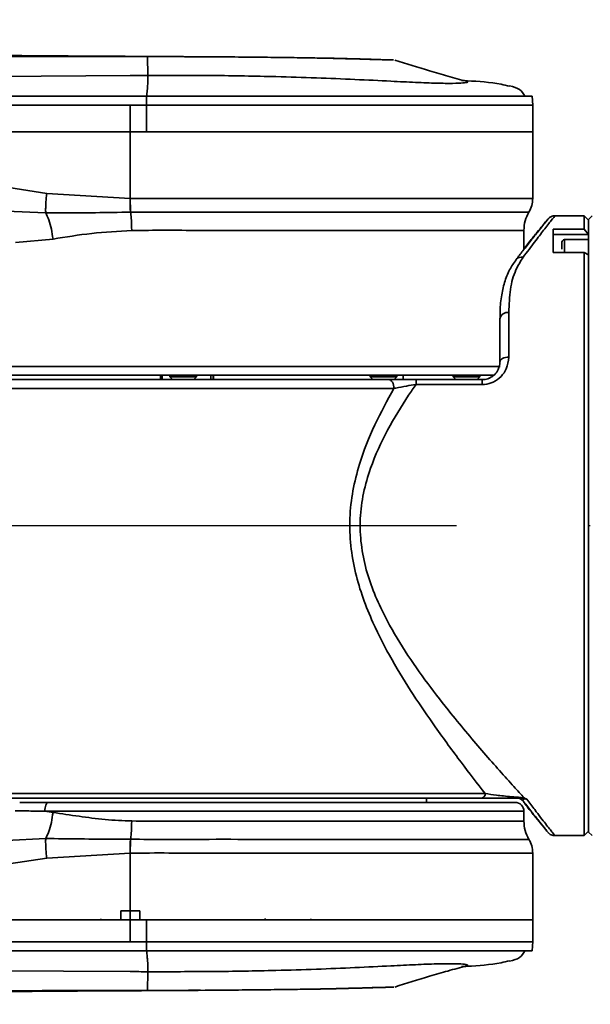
# Model space of a CAD drawing. Header units: millimetres. Extents: x -2031 to 1277, y -458 to 5880.
# Tile 59 of 62: x -201 to -137, y 5085 to 5196. Entities that reach past the tile are written whole.
import ezdxf

# ---------------------------------------------------------------- set-up
doc = ezdxf.new("R2010")
doc.units = ezdxf.units.MM
doc.header["$LTSCALE"] = 5
doc.header["$PDSIZE"] = -1
doc.linetypes.add('ACAD_ISO10W100', pattern=[18, 12, -3, 0, -3])
doc.layers.add('重要标记', color=1, linetype='Continuous', lineweight=25)
doc.dimstyles.new('ISO-25', dxfattribs={"dimtxt": 18, "dimasz": 12, "dimexe": 7, "dimexo": 0.625, "dimtad": 1, "dimtoh": 1, "dimtxsty": 'Standard', "dimcen": 2.5, "dimclrd": 1, "dimclre": 1, "dimclrt": 4, "dimadec": 0, "dimazin": 0, "dimtfac": 1, "dimtmove": 0, "dimatfit": 3, "dimfxl": 1, "dimarcsym": 0})

# ---------------------------------------------------------------- blocks, each defined once
blk = doc.blocks.new('*D51')
at = {"layer": 'Defpoints', "color": 0, "linetype": 'ByBlock', "transparency": 16777216}
for p in [(-572.38, 5350.58), (-1052.28, 5239.67), (-672.9, 5138.96), (-481.09, 5138.96), (-61.63, 5138.96)]:
    blk.add_point(p, dxfattribs=at)
at = {"layer": '重要标记', "color": 1, "linetype": 'ByBlock', "lineweight": -2, "transparency": 16777216}
blk.add_arc((-481.09, 5138.96), 230.46, 2.9837, 167.0163, dxfattribs=at)
at = {"layer": '重要标记', "color": 1, "linetype": 'ByBlock', "transparency": 16777216}
for points in [[(-703.71, 5190.34), (-707.63, 5191.14), (-708.06, 5178.98)], [(-248.94, 5151.01), (-252.94, 5150.9), (-250.63, 5138.96)]]:
    blk.add_solid(points, dxfattribs=at)
at = {"layer": '重要标记', "color": 4, "linetype": 'ByBlock', "transparency": 16777216, "insert": (-410.15, 5368.33), "char_height": 18, "attachment_point": 5, "rotation": 342.8143}
blk.add_mtext('170°', dxfattribs=at)

msp = doc.modelspace()

# ---------------------------------------------------------------- linework, layer by layer
at = {"linetype": 'Continuous', "lineweight": 35}
for p, q in [((-186.668, 5191.937), (-186.646, 5191.949)), ((-186.646, 5191.949), (-186.611, 5189.822)), ((-173.466, 5191.862), (-171.372, 5191.838)), ((-205.375, 5189.697), (-188.628, 5189.811)), ((-186.757, 5186.459), (-186.752, 5187.459)), ((-143.128, 5186.454), (-143.181, 5187.461)), ((-188.629, 5183.459), (-188.629, 5186.459)), ((-188.629, 5186.459), (-186.757, 5186.459)), ((-186.757, 5183.459), (-186.757, 5186.459)), ((-143.128, 5183.459), (-143.128, 5186.464)), ((-186.757, 5183.459), (-188.629, 5183.459)), ((-188.628, 5175.924), (-188.628, 5183.459)), ((-186.757, 5183.459), (-143.128, 5183.459)), ((-143.128, 5183.459), (-143.128, 5175.918)), ((-202.313, 5177.155), (-198.037, 5176.495)), ((-198.037, 5176.495), (-188.628, 5175.924)), ((-188.628, 5175.924), (-188.599, 5175.923)), ((-198.155, 5174.283), (-202.638, 5174.499)), ((-188.553, 5174.371), (-188.583, 5174.371)), ((-137.328, 5173.959), (-140.69, 5173.959)), ((-136.828, 5173.459), (-137.328, 5173.959)), ((-137.328, 5172.459), (-137.328, 5173.959)), ((-136.428, 5173.959), (-136.828, 5173.559)), ((-136.828, 5173.559), (-136.828, 5171.273)), ((-144.128, 5170.16), (-144.128, 5172.313)), ((-140.828, 5172.459), (-137.328, 5172.459)), ((-140.828, 5172.459), (-140.828, 5169.813)), ((-136.83, 5171.862), (-140.828, 5171.862)), ((-137.328, 5172.459), (-136.83, 5171.862)), ((-136.828, 5171.86), (-136.83, 5171.862)), ((-197.326, 5171.333), (-201.582, 5170.958)), ((-136.828, 5171.273), (-139.528, 5171.273)), ((-139.528, 5171.273), (-139.528, 5169.813)), ((-136.828, 5171.27), (-136.828, 5170.557)), ((-136.828, 5170.557), (-136.828, 5104.359)), ((-137.328, 5169.813), (-140.828, 5169.813)), ((-136.83, 5169.565), (-137.328, 5169.813)), ((-137.328, 5103.959), (-137.328, 5169.813)), ((-136.83, 5169.565), (-136.828, 5169.564)), ((-145.008, 5169.023), (-145.022, 5169.004)), ((-145.837, 5163.049), (-145.837, 5158.003)), ((-146.837, 5157.459), (-146.837, 5162.36)), ((-146.837, 5157.459), (-146.818, 5157.565)), ((-146.818, 5157.565), (-146.761, 5157.667)), ((-146.761, 5157.667), (-146.669, 5157.761)), ((-146.669, 5157.761), (-146.544, 5157.843)), ((-146.544, 5157.843), (-146.393, 5157.911)), ((-146.393, 5157.911), (-146.22, 5157.961)), ((-146.22, 5157.961), (-146.032, 5157.992)), ((-146.032, 5157.992), (-145.837, 5158.003)), ((-221.128, 5156.959), (-146.822, 5156.959)), ((-221.628, 5155.459), (-159.409, 5155.459)), ((-147.514, 5155.959), (-220.128, 5155.959)), ((-185.195, 5155.459), (-185.195, 5155.959)), ((-184.994, 5155.959), (-184.994, 5155.459)), ((-184.128, 5155.959), (-184.128, 5155.759)), ((-184.128, 5155.759), (-183.828, 5155.459)), ((-184.128, 5155.759), (-181.128, 5155.759)), ((-181.428, 5155.459), (-181.128, 5155.759)), ((-181.128, 5155.759), (-181.128, 5155.959)), ((-179.494, 5155.459), (-179.494, 5155.959)), ((-179.245, 5155.459), (-179.245, 5155.959)), ((-179.196, 5155.959), (-179.196, 5155.459)), ((-161.501, 5155.959), (-161.501, 5155.759)), ((-161.501, 5155.759), (-161.201, 5155.459)), ((-161.501, 5155.759), (-158.501, 5155.759)), ((-159.409, 5155.459), (-159.293, 5155.439)), ((-158.801, 5155.459), (-159.409, 5155.459)), ((-159.293, 5155.439), (-159.181, 5155.382)), ((-159.181, 5155.382), (-159.078, 5155.29)), ((-159.078, 5155.29), (-158.988, 5155.166)), ((-158.988, 5155.166), (-158.914, 5155.014)), ((-158.914, 5155.014), (-158.859, 5154.841)), ((-158.801, 5155.459), (-158.501, 5155.759)), ((-158.501, 5155.759), (-158.501, 5155.959)), ((-157.76, 5155.459), (-157.76, 5155.959)), ((-156.318, 5155.459), (-156.318, 5154.914)), ((-156.318, 5155.459), (-148.837, 5155.459)), ((-152.128, 5155.959), (-152.128, 5155.759)), ((-152.128, 5155.759), (-151.828, 5155.459)), ((-152.128, 5155.759), (-151.55, 5155.759)), ((-151.55, 5155.759), (-149.128, 5155.759)), ((-149.428, 5155.459), (-149.128, 5155.759)), ((-149.128, 5155.759), (-149.128, 5155.959)), ((-148.837, 5155.459), (-148.837, 5154.914)), ((-158.814, 5154.459), (-222.628, 5154.459)), ((-158.859, 5154.841), (-158.825, 5154.654)), ((-158.825, 5154.654), (-158.814, 5154.459)), ((-148.837, 5154.914), (-156.318, 5154.914)), ((-222.628, 5108.709), (-148.498, 5108.709)), ((-144.504, 5108.228), (-144.497, 5108.239)), ((-144.497, 5108.239), (-144.491, 5108.252)), ((-144.491, 5108.252), (-144.485, 5108.267)), ((-144.485, 5108.267), (-144.479, 5108.285)), ((-144.479, 5108.285), (-144.093, 5108.215)), ((-148.924, 5108.209), (-222.128, 5108.209)), ((-201.093, 5107.709), (-197.842, 5107.709)), ((-198.217, 5107.091), (-198.18, 5107.264)), ((-198.18, 5107.264), (-198.129, 5107.416)), ((-198.129, 5107.416), (-198.068, 5107.54)), ((-198.068, 5107.54), (-197.998, 5107.632)), ((-197.998, 5107.632), (-197.922, 5107.689)), ((-197.922, 5107.689), (-197.842, 5107.709)), ((-197.842, 5107.709), (-145.128, 5107.709)), ((-155.128, 5107.709), (-155.128, 5108.209)), ((-144.531, 5108.209), (-144.524, 5108.21)), ((-144.164, 5108.173), (-144.531, 5108.209)), ((-144.524, 5108.21), (-144.517, 5108.213)), ((-144.517, 5108.213), (-144.511, 5108.22)), ((-144.511, 5108.22), (-144.504, 5108.228)), ((-198.248, 5106.708), (-198.24, 5106.904)), ((-144.128, 5106.709), (-198.248, 5106.709)), ((-198.248, 5106.708), (-197.326, 5106.584)), ((-198.24, 5106.904), (-198.217, 5107.091)), ((-144.128, 5105.604), (-144.128, 5106.709)), ((-140.661, 5103.959), (-137.328, 5103.959)), ((-137.328, 5103.959), (-136.828, 5104.459)), ((-136.828, 5104.359), (-136.428, 5103.959)), ((-202.638, 5103.418), (-198.155, 5103.634)), ((-188.583, 5103.546), (-188.553, 5103.546)), ((-188.628, 5101.994), (-198.037, 5101.422)), ((-188.628, 5101.994), (-188.628, 5095.459)), ((-188.599, 5101.994), (-188.628, 5101.994)), ((-143.128, 5094.459), (-143.128, 5101.999)), ((-198.037, 5101.422), (-202.313, 5100.762)), ((-188.629, 5095.459), (-189.665, 5095.459)), ((-189.665, 5094.459), (-189.665, 5095.459)), ((-187.532, 5095.459), (-188.629, 5095.459)), ((-188.629, 5095.459), (-188.629, 5094.459)), ((-187.532, 5095.459), (-187.532, 5094.459)), ((-191.93, 5094.57), (-191.93, 5094.459)), ((-188.629, 5094.459), (-189.665, 5094.459)), ((-188.629, 5094.459), (-188.629, 5091.959)), ((-188.629, 5094.459), (-186.757, 5094.459)), ((-187.532, 5094.459), (-188.629, 5094.459)), ((-186.757, 5094.459), (-187.532, 5094.459)), ((-186.757, 5094.459), (-186.757, 5091.959)), ((-186.757, 5094.459), (-143.128, 5094.459)), ((-173.366, 5094.459), (-173.366, 5094.609)), ((-168.314, 5094.459), (-168.314, 5094.46)), ((-168.212, 5094.562), (-168.212, 5094.459)), ((-143.128, 5091.959), (-143.128, 5094.459)), ((-186.757, 5091.959), (-188.629, 5091.959)), ((-186.757, 5091.959), (-186.752, 5090.959)), ((-143.181, 5090.956), (-143.126, 5092.009)), ((-205.054, 5088.718), (-188.628, 5088.606)), ((-186.646, 5086.468), (-186.611, 5088.595)), ((-186.668, 5086.481), (-186.646, 5086.468)), ((-173.466, 5086.556), (-171.372, 5086.579))]:
    msp.add_line(p, q, dxfattribs=at)
for centre, radius, start, end in [((-169.307, 5175.714), 19.322, 179.37836, 183.98516), ((-140.128, 5172.313), 4, 148.99728, 180), ((-139.528, 5170.973), 0.3, 90, 180), ((-144.407, 5168.522), 0.782, 75.75917, 140.14395), ((-145.969, 5162.169), 0.889, 81.49155, 167.58672), ((-148.964, 5108.675), 0.468, 274.88619, 4.16784), ((-145.128, 5106.709), 1, 0, 90), ((-144.969, 5107.209), 1, 37.55521, 90.01671), ((-144.228, 5108.36), 0.198, 288.74424, 313.06408), ((-140.128, 5105.604), 4, 180, 211.00272), ((-169.307, 5102.203), 19.322, 176.01484, 180.62164)]:
    msp.add_arc(centre, radius, start, end, dxfattribs=at)
for points, knots in [([(-315.628, 5193.503), (-294.482, 5193.005), (-252.155, 5192.008), (-209.816, 5191.97), (-188.628, 5191.951)], [0, 0, 0, 0, 0.4995791, 1, 1, 1, 1]), ([(-186.669, 5191.96), (-187.788, 5191.965), (-189.875, 5191.973), (-192.658, 5191.99), (-194.747, 5192.003), (-196.703, 5192.017), (-199.254, 5192.035), (-202.872, 5192.066), (-206.818, 5192.104), (-210.6, 5192.144), (-213.894, 5192.182), (-216.592, 5192.214), (-218.736, 5192.24), (-220.859, 5192.267), (-223.65, 5192.303), (-227.164, 5192.352), (-231.486, 5192.417), (-236.441, 5192.496), (-241.918, 5192.59), (-247.676, 5192.695), (-251.588, 5192.771), (-253.544, 5192.809)], [0, 0, 0, 0, 0.0507609, 0.0946198, 0.1248461, 0.1456011, 0.1867727, 0.2472791, 0.3095017, 0.3636249, 0.4146662, 0.454452, 0.4824505, 0.5159106, 0.5578438, 0.6099915, 0.6723707, 0.7473834, 0.8265708, 0.9132571, 1, 1, 1, 1]), ([(-188.628, 5191.951), (-188.297, 5191.951), (-187.636, 5191.95), (-186.975, 5191.95), (-186.646, 5191.949)], [0, 0, 0, 0, 0.5012081, 1, 1, 1, 1]), ([(-180.663, 5191.908), (-181.267, 5191.915), (-183.189, 5191.94), (-185.254, 5191.951), (-186.671, 5191.96)], [0, 0, 0, 0, 0.31376618, 1, 1, 1, 1]), ([(-186.646, 5191.949), (-184.473, 5191.943), (-180.059, 5191.929), (-175.685, 5191.884), (-173.464, 5191.862)], [0, 0, 0, 0, 0.4923885, 1, 1, 1, 1]), ([(-173.464, 5191.862), (-172.46, 5191.85), (-170.431, 5191.827), (-167.45, 5191.777), (-164.585, 5191.714), (-161.996, 5191.643), (-160.013, 5191.588), (-158.943, 5191.561), (-158.871, 5191.558), (-158.845, 5191.557)], [0, 0, 0, 0, 0.1489628, 0.3007601, 0.4544145, 0.6086881, 0.7622599, 0.9140754, 1, 1, 1, 1]), ([(-158.845, 5191.558), (-159.314, 5191.573), (-160.179, 5191.6), (-161.602, 5191.643), (-162.825, 5191.677), (-164.092, 5191.71), (-165.77, 5191.75), (-168.246, 5191.798), (-170.302, 5191.824), (-171.45, 5191.839)], [0, 0, 0, 0, 0.1664243, 0.3074948, 0.406334, 0.4856148, 0.6098961, 0.7820555, 1, 1, 1, 1]), ([(-171.372, 5191.838), (-171.344, 5191.838), (-171.259, 5191.837), (-171.185, 5191.836), (-171.135, 5191.835)], [0, 0, 0, 0, 0.3270227, 1, 1, 1, 1]), ([(-150.603, 5189.151), (-151.303, 5189.345), (-152.661, 5189.722), (-155.361, 5190.5), (-157.4, 5191.139), (-158.725, 5191.554)], [0, 0, 0, 0, 0.2714638, 0.5264031, 1, 1, 1, 1]), ([(-188.628, 5189.811), (-188.293, 5189.813), (-187.621, 5189.817), (-186.948, 5189.821), (-186.611, 5189.822)], [0, 0, 0, 0, 0.4987943, 1, 1, 1, 1]), ([(-186.611, 5189.822), (-186.606, 5189.769), (-186.597, 5189.668), (-186.597, 5189.379), (-186.621, 5188.918), (-186.662, 5188.347), (-186.729, 5187.683), (-186.752, 5187.459)], [0, 0, 0, 0, 0.2553503, 0.4865955, 0.7222278, 0.9062248, 1, 1, 1, 1]), ([(-186.611, 5189.822), (-184.166, 5189.822), (-179.338, 5189.821), (-172.976, 5189.712), (-167.606, 5189.549), (-163.219, 5189.364), (-159.43, 5189.174), (-156.319, 5189.02), (-153.914, 5188.926), (-152.065, 5188.904), (-150.902, 5188.955), (-150.385, 5189.051), (-150.537, 5189.117), (-150.613, 5189.15)], [0, 0, 0, 0, 0.15255483, 0.30132418, 0.39739363, 0.4909504, 0.58295449, 0.65153287, 0.72012004, 0.78907004, 0.8588463, 0.92988253, 1, 1, 1, 1]), ([(-151.176, 5189.248), (-150.957, 5189.235), (-149.463, 5189.145), (-147.633, 5189.04), (-146.073, 5188.669), (-145.758, 5188.594)], [0, 0, 0, 0, 0.1204254, 0.8220439, 1, 1, 1, 1]), ([(-144.043, 5187.459), (-144.184, 5187.742), (-144.464, 5188.304), (-145.324, 5188.521), (-145.751, 5188.628)], [0, 0, 0, 0, 0.504355, 1, 1, 1, 1]), ([(-186.752, 5187.459), (-187.811, 5187.459), (-190.203, 5187.459), (-194.197, 5187.459), (-199.033, 5187.459), (-202.549, 5187.459), (-204.444, 5187.459)], [0, 0, 0, 0, 0.1793084, 0.4050783, 0.6793455, 1, 1, 1, 1]), ([(-204.451, 5186.459), (-202.334, 5186.459), (-198.45, 5186.459), (-193.184, 5186.459), (-190.027, 5186.459), (-188.629, 5186.459)], [0, 0, 0, 0, 0.4005113, 0.7345535, 1, 1, 1, 1]), ([(-218.628, 5183.459), (-216.21, 5183.459), (-211.58, 5183.459), (-205.01, 5183.459), (-198.935, 5183.459), (-193.564, 5183.459), (-190.136, 5183.459), (-188.629, 5183.459)], [0, 0, 0, 0, 0.2408081, 0.4609619, 0.655828, 0.8486344, 1, 1, 1, 1]), ([(-188.629, 5183.459), (-189.669, 5183.459), (-192.15, 5183.459), (-196.17, 5183.459), (-201.114, 5183.459), (-206.611, 5183.459), (-212.586, 5183.459), (-216.605, 5183.459), (-218.628, 5183.459)], [0, 0, 0, 0, 0.1043885, 0.2490537, 0.4038105, 0.5998821, 0.7985832, 1, 1, 1, 1]), ([(-188.629, 5183.459), (-188.268, 5183.459), (-187.645, 5183.459), (-187.02, 5183.459), (-186.757, 5183.459)], [0, 0, 0, 0, 0.5787976, 1, 1, 1, 1]), ([(-188.599, 5175.923), (-188.335, 5175.922), (-185.911, 5175.909), (-181.228, 5175.923), (-174.627, 5175.917), (-168.21, 5175.919), (-162.212, 5175.918), (-157.412, 5175.918), (-153.72, 5175.918), (-150.433, 5175.918), (-147.308, 5175.919), (-144.86, 5175.918), (-143.398, 5175.918), (-143.218, 5175.918), (-143.128, 5175.918)], [0, 0, 0, 0, 0.0117534, 0.108013, 0.2059456, 0.3038775, 0.4018032, 0.4997287, 0.5634913, 0.6272541, 0.725179, 0.8231043, 0.9115522, 1, 1, 1, 1]), ([(-188.583, 5174.371), (-191.216, 5174.329), (-194.427, 5174.277), (-197.586, 5174.282), (-198.155, 5174.283)], [0, 0, 0, 0, 0.8197013, 1, 1, 1, 1]), ([(-197.326, 5171.333), (-197.381, 5171.713), (-197.489, 5172.473), (-197.785, 5173.503), (-198.036, 5174.031), (-198.155, 5174.283)], [0, 0, 0, 0, 0.34342849, 0.68685697, 1, 1, 1, 1]), ([(-143.557, 5174.373), (-143.597, 5174.373), (-143.678, 5174.373), (-144.455, 5174.373), (-146.102, 5174.373), (-149.028, 5174.373), (-152.922, 5174.373), (-157.643, 5174.373), (-163.088, 5174.373), (-169.076, 5174.373), (-175.455, 5174.373), (-182.027, 5174.374), (-186.384, 5174.372), (-188.553, 5174.371)], [0, 0, 0, 0, 0.0598813, 0.1197626, 0.2176592, 0.3155559, 0.4134597, 0.5113634, 0.6092335, 0.7071036, 0.805021, 0.9029388, 1, 1, 1, 1]), ([(-188.553, 5174.371), (-188.532, 5174.159), (-188.469, 5173.52), (-188.447, 5172.789), (-188.432, 5172.302)], [0, 0, 0, 0, 0.3329781, 1, 1, 1, 1]), ([(-140.695, 5173.949), (-140.739, 5173.947), (-140.853, 5173.943), (-141.017, 5173.885), (-141.17, 5173.804), (-141.277, 5173.723), (-141.342, 5173.66), (-141.378, 5173.621), (-141.39, 5173.606), (-141.393, 5173.603), (-141.396, 5173.6), (-141.398, 5173.597), (-141.4, 5173.595), (-141.403, 5173.592), (-141.429, 5173.559), (-141.58, 5173.375), (-141.968, 5172.895), (-142.541, 5172.181), (-143.302, 5171.218), (-144.132, 5170.16), (-144.761, 5169.344), (-145.021, 5169.005)], [0, 0, 0, 0, 0.00687764, 0.01795222, 0.02706042, 0.03410135, 0.03893471, 0.04155435, 0.0420774, 0.0424465, 0.04289358, 0.0436719, 0.04557825, 0.05339729, 0.10580555, 0.25809112, 0.40946876, 0.56472472, 0.72359181, 0.88526899, 1, 1, 1, 1]), ([(-140.69, 5173.881), (-140.672, 5173.903), (-140.598, 5173.998), (-140.996, 5173.492), (-141.784, 5172.48), (-142.89, 5171.045), (-143.771, 5169.871), (-144.215, 5169.28)], [0, 0, 0, 0, 0.0794707, 0.3254551, 0.5782683, 0.7875435, 1, 1, 1, 1]), ([(-141.389, 5173.607), (-141.389, 5173.607), (-141.389, 5173.608), (-141.436, 5173.553), (-141.608, 5173.352), (-142.009, 5172.874), (-142.611, 5172.141), (-143.317, 5171.268), (-143.882, 5170.546), (-144.128, 5170.231)], [0, 0, 0, 0, 0.01260833, 0.09436614, 0.26744932, 0.4546528, 0.64707142, 0.8458772, 1, 1, 1, 1]), ([(-188.432, 5172.302), (-189.955, 5172.215), (-193.009, 5172.042), (-195.885, 5171.57), (-197.326, 5171.333)], [0, 0, 0, 0, 0.4986254, 1, 1, 1, 1]), ([(-144.128, 5172.313), (-144.165, 5172.313), (-144.239, 5172.313), (-144.961, 5172.313), (-146.53, 5172.313), (-149.367, 5172.313), (-153.164, 5172.313), (-157.781, 5172.313), (-163.117, 5172.314), (-168.865, 5172.312), (-174.845, 5172.316), (-180.121, 5172.303), (-184.672, 5172.335), (-187.178, 5172.313), (-188.432, 5172.302)], [0, 0, 0, 0, 0.0576951, 0.1153903, 0.213321, 0.3112517, 0.4091824, 0.5071132, 0.6050439, 0.7029746, 0.7943356, 0.8856965, 0.9428503, 1, 1, 1, 1]), ([(-139.828, 5170.201), (-139.828, 5170.219), (-139.828, 5170.368), (-139.828, 5170.58), (-139.828, 5170.891), (-139.828, 5170.941), (-139.828, 5170.973)], [0, 0, 0, 0, 0.0353263, 0.2868136, 0.5380313, 1, 1, 1, 1]), ([(-144.997, 5169.014), (-145.261, 5168.639), (-145.814, 5167.85), (-146.356, 5166.433), (-146.707, 5164.792), (-146.844, 5163.417), (-146.826, 5162.55), (-146.821, 5162.349)], [0, 0, 0, 0, 0.2054371, 0.4314713, 0.6683344, 0.9231726, 1, 1, 1, 1]), ([(-144.215, 5169.28), (-144.506, 5168.822), (-145.182, 5167.756), (-145.735, 5165.696), (-145.803, 5163.939), (-145.837, 5163.049)], [0, 0, 0, 0, 0.2708633, 0.6306005, 1, 1, 1, 1]), ([(-145.837, 5158.003), (-145.889, 5157.556), (-145.98, 5156.781), (-146.66, 5155.789), (-147.527, 5155.154), (-148.322, 5154.929), (-148.747, 5154.917), (-148.837, 5154.914)], [0, 0, 0, 0, 0.3048403, 0.5290928, 0.7520963, 0.9476757, 1, 1, 1, 1]), ([(-148.837, 5155.459), (-148.777, 5155.46), (-148.507, 5155.468), (-148.226, 5155.543), (-147.797, 5155.731), (-147.374, 5156.036), (-146.928, 5156.681), (-146.871, 5157.172), (-146.837, 5157.459)], [0, 0, 0, 0, 0.0490637, 0.2215148, 0.2341395, 0.4515993, 0.6791585, 1, 1, 1, 1]), ([(-159.409, 5155.459), (-159.316, 5155.459), (-158.788, 5155.459), (-157.768, 5155.459), (-156.776, 5155.459), (-156.318, 5155.459)], [0, 0, 0, 0, 0.1037168, 0.5859993, 1, 1, 1, 1]), ([(-148.498, 5108.709), (-149.393, 5109.858), (-151.185, 5112.158), (-153.981, 5115.975), (-156.647, 5119.845), (-159.068, 5123.762), (-160.971, 5127.439), (-162.332, 5130.755), (-163.217, 5133.649), (-163.753, 5136.69), (-163.867, 5139.821), (-163.504, 5142.925), (-162.609, 5146.492), (-161.049, 5150.412), (-159.559, 5153.109), (-158.814, 5154.459)], [0, 0, 0, 0, 0.108001, 0.2160743, 0.3062525, 0.3966367, 0.4866565, 0.5416533, 0.5966033, 0.6532547, 0.7098645, 0.766374, 0.8229431, 0.9113813, 1, 1, 1, 1]), ([(-156.318, 5154.914), (-156.597, 5154.507), (-157.724, 5152.866), (-159.601, 5149.816), (-161.333, 5146.078), (-162.305, 5142.674), (-162.696, 5139.768), (-162.571, 5136.832), (-161.999, 5133.985), (-161.057, 5131.286), (-159.601, 5128.176), (-157.573, 5124.735), (-155.003, 5121.09), (-151.95, 5117.202), (-148.591, 5113.208), (-145.834, 5110.123), (-144.476, 5108.635), (-144.093, 5108.215)], [0, 0, 0, 0, 0.0266063, 0.1072741, 0.1877167, 0.2363528, 0.2849159, 0.3334116, 0.3819591, 0.4297697, 0.4776346, 0.5577685, 0.6382517, 0.7185604, 0.8362883, 0.9538652, 1, 1, 1, 1]), ([(-156.318, 5154.914), (-156.684, 5154.856), (-157.487, 5154.728), (-158.303, 5154.567), (-158.737, 5154.475), (-158.814, 5154.459)], [0, 0, 0, 0, 0.40897525, 0.8954451, 1, 1, 1, 1]), ([(-148.498, 5108.709), (-148.088, 5108.649), (-147.235, 5108.526), (-145.911, 5108.376), (-144.837, 5108.308), (-144.479, 5108.285)], [0, 0, 0, 0, 0.3820999, 0.7941684, 1, 1, 1, 1]), ([(-144.531, 5108.209), (-144.935, 5108.209), (-146.116, 5108.209), (-147.593, 5108.209), (-148.493, 5108.209), (-148.924, 5108.209)], [0, 0, 0, 0, 0.2131945, 0.6230174, 1, 1, 1, 1]), ([(-143.806, 5108.091), (-143.818, 5108.092), (-143.861, 5108.097), (-143.928, 5108.103), (-144.01, 5108.105), (-144.074, 5108.102), (-144.141, 5108.092), (-144.197, 5108.073), (-144.249, 5108.031), (-144.266, 5107.947), (-144.207, 5107.873), (-144.169, 5107.824)], [0, 0, 0, 0, 0.0207354, 0.0724265, 0.1096612, 0.1601259, 0.1988815, 0.2793284, 0.3794278, 0.5923144, 1, 1, 1, 1]), ([(-144.172, 5107.758), (-144.079, 5107.638), (-143.62, 5107.045), (-142.956, 5106.219), (-142.229, 5105.323), (-141.747, 5104.742), (-141.594, 5104.558), (-141.529, 5104.479)], [0, 0, 0, 0, 0.0661045, 0.3266507, 0.5776252, 0.8200093, 1, 1, 1, 1]), ([(-144.169, 5107.808), (-143.849, 5107.398), (-143.2, 5106.57), (-142.455, 5105.632), (-141.891, 5104.927), (-141.529, 5104.479), (-141.423, 5104.35), (-141.395, 5104.316), (-141.377, 5104.295), (-141.352, 5104.268), (-141.309, 5104.225), (-141.213, 5104.141), (-141.048, 5104.045), (-140.851, 5103.967), (-140.715, 5103.976), (-140.663, 5103.979)], [0, 0, 0, 0, 0.1854942, 0.3752462, 0.5585068, 0.7399971, 0.9188596, 0.9415393, 0.9493124, 0.9525178, 0.9556422, 0.9629303, 0.9753643, 0.9905975, 1, 1, 1, 1]), ([(-143.806, 5108.091), (-143.808, 5108.091), (-143.822, 5108.095), (-143.854, 5108.103), (-143.968, 5108.131), (-144.076, 5108.154), (-144.164, 5108.173)], [0, 0, 0, 0, 0.01887863, 0.1236494, 0.28230175, 1, 1, 1, 1]), ([(-144.093, 5108.215), (-144.012, 5108.189), (-143.906, 5108.154), (-143.827, 5108.104), (-143.808, 5108.092), (-143.806, 5108.091)], [0, 0, 0, 0, 0.7449759, 0.9803346, 1, 1, 1, 1]), ([(-143.806, 5108.091), (-143.497, 5107.68), (-142.671, 5106.585), (-141.596, 5105.195), (-140.879, 5104.277), (-140.575, 5103.891), (-140.65, 5103.986), (-140.661, 5104)], [0, 0, 0, 0, 0.1644454, 0.4392449, 0.7213165, 0.9613064, 1, 1, 1, 1]), ([(-198.248, 5106.709), (-198.855, 5106.723), (-199.987, 5106.75), (-201.078, 5106.756), (-201.585, 5106.759)], [0, 0, 0, 0, 0.5357205, 1, 1, 1, 1]), ([(-198.155, 5103.634), (-198.036, 5103.886), (-197.785, 5104.415), (-197.489, 5105.445), (-197.381, 5106.204), (-197.326, 5106.584)], [0, 0, 0, 0, 0.313143, 0.6565715, 1, 1, 1, 1]), ([(-197.326, 5106.584), (-196.353, 5106.436), (-194.433, 5106.145), (-191.46, 5105.735), (-189.442, 5105.655), (-188.432, 5105.615)], [0, 0, 0, 0, 0.3393298, 0.6695522, 1, 1, 1, 1]), ([(-188.553, 5103.546), (-188.532, 5103.759), (-188.469, 5104.398), (-188.447, 5105.128), (-188.432, 5105.615)], [0, 0, 0, 0, 0.3329781, 1, 1, 1, 1]), ([(-188.432, 5105.615), (-187.132, 5105.604), (-184.532, 5105.581), (-179.741, 5105.615), (-174.136, 5105.601), (-167.917, 5105.605), (-162.125, 5105.604), (-156.903, 5105.605), (-152.426, 5105.604), (-148.876, 5105.604), (-146.309, 5105.604), (-144.9, 5105.604), (-144.233, 5105.604), (-144.163, 5105.604), (-144.128, 5105.604)], [0, 0, 0, 0, 0.0592685, 0.1185414, 0.216472, 0.3144025, 0.4123331, 0.5102637, 0.6081943, 0.7061249, 0.7970625, 0.8880002, 0.9440001, 1, 1, 1, 1]), ([(-198.155, 5103.634), (-195.555, 5103.604), (-192.383, 5103.568), (-189.163, 5103.549), (-188.583, 5103.546)], [0, 0, 0, 0, 0.819918, 1, 1, 1, 1]), ([(-188.553, 5103.546), (-187.22, 5103.544), (-184.555, 5103.54), (-179.667, 5103.546), (-173.966, 5103.543), (-167.657, 5103.544), (-161.782, 5103.544), (-156.487, 5103.544), (-151.95, 5103.544), (-148.261, 5103.544), (-145.588, 5103.544), (-143.873, 5103.544), (-143.662, 5103.544), (-143.557, 5103.544)], [0, 0, 0, 0, 0.0598351, 0.1196471, 0.2175585, 0.3154696, 0.4133573, 0.5112448, 0.6091473, 0.7070501, 0.8049442, 0.9028384, 1, 1, 1, 1]), ([(-143.128, 5101.999), (-143.128, 5101.999), (-143.128, 5101.999), (-143.385, 5101.999), (-144.622, 5101.999), (-146.999, 5101.999), (-150.239, 5101.999), (-153.649, 5101.999), (-157.088, 5101.999), (-161.185, 5101.999), (-166.307, 5101.999), (-172.204, 5101.999), (-178.023, 5101.999), (-183.15, 5101.999), (-186.425, 5102.004), (-188.231, 5101.995), (-188.599, 5101.994)], [0, 0, 0, 0, 0.0000009, 0.0804156, 0.1608304, 0.2653122, 0.3697935, 0.4349776, 0.5001615, 0.5799005, 0.6596391, 0.7575581, 0.8554769, 0.9195431, 0.9836176, 1, 1, 1, 1]), ([(-218.628, 5094.459), (-216.893, 5094.459), (-213.441, 5094.459), (-208.302, 5094.459), (-203.378, 5094.459), (-198.898, 5094.459), (-194.911, 5094.459), (-191.573, 5094.459), (-189.502, 5094.459), (-188.629, 5094.459)], [0, 0, 0, 0, 0.1728041, 0.34361, 0.5124714, 0.6646784, 0.7921299, 0.9123624, 1, 1, 1, 1]), ([(-189.665, 5094.459), (-191.063, 5094.459), (-194.141, 5094.459), (-199.282, 5094.459), (-205.264, 5094.459), (-211.839, 5094.459), (-216.354, 5094.459), (-218.628, 5094.459)], [0, 0, 0, 0, 0.1454366, 0.3202324, 0.5343422, 0.7654018, 1, 1, 1, 1]), ([(-188.629, 5091.959), (-190.027, 5091.959), (-193.184, 5091.959), (-198.45, 5091.959), (-202.334, 5091.959), (-204.451, 5091.959)], [0, 0, 0, 0, 0.2654465, 0.5994887, 1, 1, 1, 1]), ([(-186.752, 5090.959), (-189.697, 5090.959), (-195.587, 5090.959), (-201.492, 5090.959), (-204.444, 5090.959)], [0, 0, 0, 0, 0.4999956, 1, 1, 1, 1]), ([(-186.611, 5088.595), (-186.606, 5088.648), (-186.597, 5088.748), (-186.598, 5089.069), (-186.622, 5089.54), (-186.678, 5090.227), (-186.729, 5090.733), (-186.752, 5090.959)], [0, 0, 0, 0, 0.2553464, 0.4865881, 0.7893924, 0.9062262, 1, 1, 1, 1]), ([(-145.751, 5089.789), (-145.324, 5089.896), (-144.464, 5090.113), (-144.184, 5090.675), (-144.043, 5090.959)], [0, 0, 0, 0, 0.495645, 1, 1, 1, 1]), ([(-186.611, 5088.595), (-184.166, 5088.596), (-179.338, 5088.597), (-172.976, 5088.705), (-167.606, 5088.868), (-163.219, 5089.053), (-159.43, 5089.243), (-156.319, 5089.397), (-153.914, 5089.491), (-152.065, 5089.513), (-150.902, 5089.462), (-150.385, 5089.367), (-150.537, 5089.3), (-150.613, 5089.267)], [0, 0, 0, 0, 0.1525548, 0.3013242, 0.3973936, 0.4909504, 0.5829545, 0.6515329, 0.72012, 0.78907, 0.8588463, 0.9298825, 1, 1, 1, 1]), ([(-151.176, 5089.169), (-150.957, 5089.182), (-149.463, 5089.272), (-147.633, 5089.377), (-146.073, 5089.748), (-145.758, 5089.823)], [0, 0, 0, 0, 0.1204254, 0.8220439, 1, 1, 1, 1]), ([(-188.628, 5088.606), (-188.293, 5088.604), (-187.621, 5088.6), (-186.948, 5088.597), (-186.611, 5088.595)], [0, 0, 0, 0, 0.4987943, 1, 1, 1, 1]), ([(-158.725, 5086.863), (-157.4, 5087.279), (-155.361, 5087.917), (-152.661, 5088.696), (-151.303, 5089.072), (-150.603, 5089.267)], [0, 0, 0, 0, 0.4735969, 0.7285362, 1, 1, 1, 1]), ([(-315.628, 5084.914), (-294.482, 5085.412), (-252.155, 5086.41), (-209.816, 5086.447), (-188.628, 5086.466)], [0, 0, 0, 0, 0.4995791, 1, 1, 1, 1]), ([(-253.544, 5085.608), (-251.302, 5085.652), (-246.865, 5085.738), (-240.358, 5085.855), (-234.314, 5085.956), (-229.007, 5086.038), (-224.643, 5086.101), (-221.257, 5086.146), (-218.888, 5086.175), (-216.771, 5086.201), (-214.323, 5086.23), (-211.31, 5086.265), (-207.866, 5086.302), (-204.663, 5086.334), (-201.791, 5086.361), (-199.573, 5086.38), (-197.805, 5086.392), (-196.41, 5086.402), (-195.133, 5086.411), (-193.682, 5086.421), (-191.736, 5086.432), (-189.308, 5086.447), (-187.563, 5086.453), (-186.669, 5086.457)], [0, 0, 0, 0, 0.0993179, 0.1965693, 0.2855205, 0.3647496, 0.4281693, 0.4787976, 0.5175174, 0.5434021, 0.5791879, 0.6256128, 0.676322, 0.7304356, 0.7696777, 0.8050712, 0.8312353, 0.854397, 0.8707193, 0.8917829, 0.9206377, 0.9593126, 1, 1, 1, 1]), ([(-188.628, 5086.466), (-188.297, 5086.466), (-187.636, 5086.467), (-186.975, 5086.468), (-186.646, 5086.468)], [0, 0, 0, 0, 0.5012081, 1, 1, 1, 1]), ([(-180.663, 5086.509), (-181.267, 5086.502), (-183.189, 5086.478), (-185.254, 5086.466), (-186.671, 5086.458)], [0, 0, 0, 0, 0.3137662, 1, 1, 1, 1]), ([(-186.646, 5086.468), (-184.473, 5086.474), (-180.059, 5086.488), (-175.685, 5086.533), (-173.464, 5086.556)], [0, 0, 0, 0, 0.4923885, 1, 1, 1, 1]), ([(-173.464, 5086.556), (-172.46, 5086.567), (-170.431, 5086.59), (-167.45, 5086.64), (-164.585, 5086.703), (-161.996, 5086.774), (-160.011, 5086.829), (-158.931, 5086.856), (-158.861, 5086.86), (-158.834, 5086.861)], [0, 0, 0, 0, 0.1480325, 0.2988817, 0.4515765, 0.6048866, 0.7574992, 0.9083665, 1, 1, 1, 1]), ([(-171.45, 5086.578), (-170.527, 5086.59), (-168.961, 5086.61), (-167.146, 5086.641), (-165.832, 5086.667), (-164.567, 5086.696), (-162.934, 5086.737), (-160.983, 5086.792), (-159.501, 5086.839), (-158.91, 5086.857), (-158.834, 5086.86)], [0, 0, 0, 0, 0.1724029, 0.292717, 0.3615379, 0.4443909, 0.572242, 0.7460606, 0.9671798, 1, 1, 1, 1]), ([(-171.372, 5086.579), (-171.344, 5086.579), (-171.28, 5086.58), (-171.224, 5086.581), (-171.193, 5086.582)], [0, 0, 0, 0, 0.4361004, 1, 1, 1, 1])]:
    msp.add_open_spline(points, degree=3, knots=knots, dxfattribs=at)
for points in [[(-143.181, 5187.459), (-143.222, 5187.459), (-143.306, 5187.459), (-143.977, 5187.459), (-145.041, 5187.459), (-146.526, 5187.459), (-148.403, 5187.459), (-150.656, 5187.459), (-153.259, 5187.459), (-156.185, 5187.459), (-159.399, 5187.459), (-162.869, 5187.459), (-166.554, 5187.459), (-170.416, 5187.459), (-174.412, 5187.459), (-178.497, 5187.459), (-182.63, 5187.459), (-185.378, 5187.459), (-186.752, 5187.459)], [(-186.757, 5186.459), (-185.382, 5186.459), (-182.63, 5186.459), (-178.491, 5186.459), (-174.401, 5186.459), (-170.4, 5186.459), (-166.533, 5186.459), (-162.842, 5186.459), (-159.368, 5186.459), (-156.149, 5186.459), (-153.22, 5186.459), (-150.614, 5186.459), (-148.358, 5186.459), (-146.478, 5186.459), (-144.992, 5186.459), (-143.926, 5186.459), (-143.254, 5186.459), (-143.17, 5186.459), (-143.128, 5186.459)], [(-143.128, 5183.459), (-143.17, 5183.459), (-143.254, 5183.459), (-143.926, 5183.459), (-144.992, 5183.459), (-146.478, 5183.459), (-148.358, 5183.459), (-150.614, 5183.459), (-153.22, 5183.459), (-156.149, 5183.459), (-159.368, 5183.459), (-162.842, 5183.459), (-166.533, 5183.459), (-170.4, 5183.459), (-174.401, 5183.459), (-178.491, 5183.459), (-182.63, 5183.459), (-185.382, 5183.459), (-186.757, 5183.459)], [(-198.037, 5176.495), (-198.059, 5176.287), (-198.103, 5175.871), (-198.143, 5175.277), (-198.164, 5174.728), (-198.158, 5174.431), (-198.155, 5174.283)], [(-188.599, 5175.923), (-188.599, 5175.65), (-188.598, 5175.103), (-188.568, 5174.615), (-188.553, 5174.371)], [(-143.128, 5175.918), (-143.147, 5175.646), (-143.185, 5175.102), (-143.433, 5174.616), (-143.557, 5174.373)], [(-198.037, 5101.422), (-198.059, 5101.63), (-198.103, 5102.046), (-198.143, 5102.64), (-198.164, 5103.189), (-198.158, 5103.486), (-198.155, 5103.634)], [(-188.553, 5103.546), (-188.568, 5103.302), (-188.598, 5102.814), (-188.599, 5102.267), (-188.599, 5101.994)], [(-143.557, 5103.544), (-143.433, 5103.301), (-143.185, 5102.815), (-143.147, 5102.271), (-143.128, 5101.999)], [(-143.128, 5094.459), (-143.17, 5094.459), (-143.254, 5094.459), (-143.926, 5094.459), (-144.992, 5094.459), (-146.478, 5094.459), (-148.358, 5094.459), (-150.614, 5094.459), (-153.22, 5094.459), (-156.149, 5094.459), (-159.368, 5094.459), (-162.842, 5094.459), (-166.533, 5094.459), (-170.4, 5094.459), (-174.401, 5094.459), (-178.491, 5094.459), (-182.63, 5094.459), (-185.382, 5094.459), (-186.757, 5094.459)], [(-143.128, 5091.959), (-143.17, 5091.959), (-143.254, 5091.959), (-143.926, 5091.959), (-144.992, 5091.959), (-146.478, 5091.959), (-148.358, 5091.959), (-150.614, 5091.959), (-153.22, 5091.959), (-156.149, 5091.959), (-159.368, 5091.959), (-162.842, 5091.959), (-166.533, 5091.959), (-170.4, 5091.959), (-174.401, 5091.959), (-178.491, 5091.959), (-182.63, 5091.959), (-185.382, 5091.959), (-186.757, 5091.959)], [(-143.181, 5090.959), (-143.222, 5090.959), (-143.306, 5090.959), (-143.977, 5090.959), (-145.041, 5090.959), (-146.526, 5090.959), (-148.403, 5090.959), (-150.656, 5090.959), (-153.259, 5090.959), (-156.185, 5090.959), (-159.399, 5090.959), (-162.869, 5090.959), (-166.554, 5090.959), (-170.416, 5090.959), (-174.412, 5090.959), (-178.497, 5090.959), (-182.63, 5090.959), (-185.378, 5090.959), (-186.752, 5090.959)]]:
    msp.add_open_spline(points, degree=3, dxfattribs=at)
at = {"layer": '重要标记', "color": 4, "linetype": 'ACAD_ISO10W100'}
msp.add_line((-61.63, 5138.959), (-672.898, 5138.959), dxfattribs=at)

# ---------------------------------------------------------------- dimensions: what is measured, and where the dimension line sits
at = {"layer": '重要标记', "color": 1, "linetype": 'ByBlock'}
dim = msp.add_angular_dim_2l(base=(-572.376, 5350.575), line1=((-61.63, 5138.959), (-672.898, 5138.959)), line2=((-481.093, 5138.959), (-1052.282, 5239.675)), dimstyle='ISO-25', dxfattribs=at)
dim.commit()
dim.dimension.update_dxf_attribs({"geometry": '*D51', "text_midpoint": (-412.998, 5359.134), "dimtype": 162})

doc.saveas('drawing.dxf')
